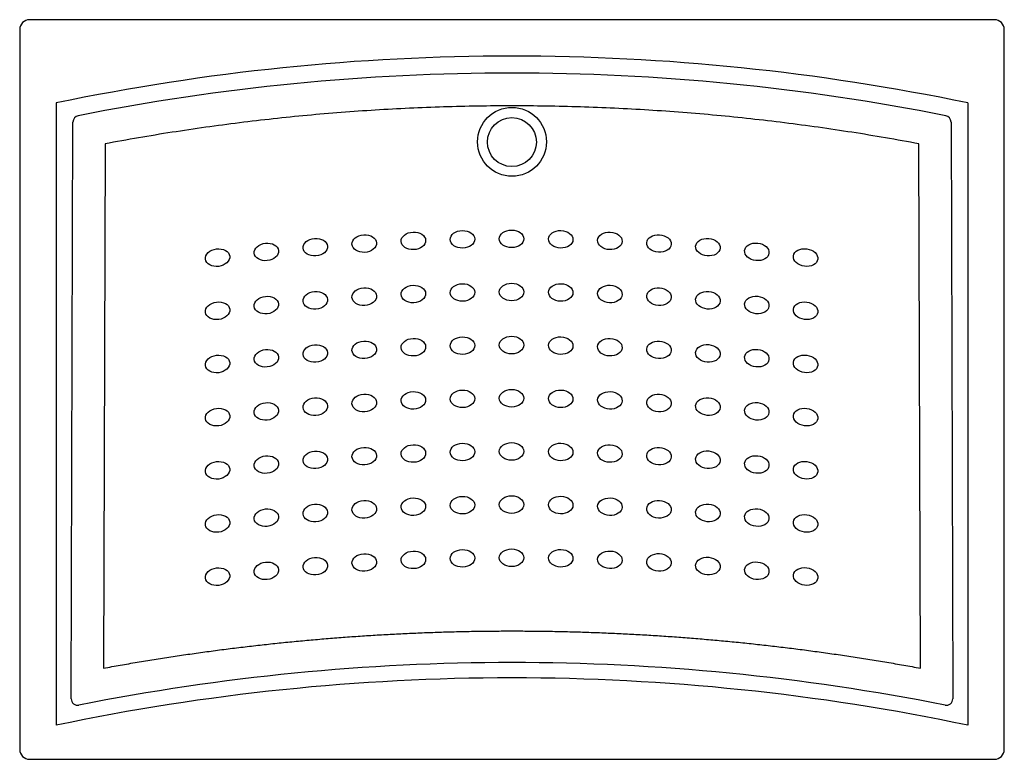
# Model space of a CAD drawing. Header units: millimetres. Extents: x -0.6 to 0.6, y 0 to 0.9.
import ezdxf

# ---------------------------------------------------------------- set-up
doc = ezdxf.new("R2010")
doc.units = ezdxf.units.MM
doc.layers.add('BLOCKS', color=3, linetype='Continuous')

msp = doc.modelspace()

# ---------------------------------------------------------------- linework, layer by layer
at = {"layer": 'BLOCKS'}
for p, q in [((0.59, 0.9042), (-0.59, 0.9042)), ((-0.6021, 0.8921), (-0.6021, 0.0121)), ((0.6021, 0.0121), (0.6021, 0.8921)), ((-0.5576, 0.8024), (-0.5576, 0.0416)), ((0.5576, 0.8024), (0.5576, 0.0416)), ((-0.5391, 0.0739), (-0.5369, 0.779)), ((0.5369, 0.779), (0.5391, 0.0739)), ((-0.4976, 0.7524), (-0.4996, 0.1114)), ((0.4996, 0.1114), (0.4976, 0.7524)), ((-0.59, 0), (0.59, 0))]:
    msp.add_line(p, q, dxfattribs=at)
for centre, radius in [((0, 0.7549), 0.0421), ((-0.0001, 0.7546), 0.0299)]:
    msp.add_circle(centre, radius, dxfattribs=at)
for centre, radius, start, end in [((-0.59, 0.8921), 0.0121, 90, 180), ((0.59, 0.8921), 0.0121, 0, 90), ((0, -1.8806), 2.7403, 90, 101.7403), ((0, -1.8806), 2.7403, 78.2597, 90), ((0, -1.8889), 2.7278, 90, 101.2181), ((0, -1.8889), 2.7278, 78.7819, 90), ((0, -2.6071), 2.7253, 90, 101.2052), ((0, -2.6071), 2.7253, 78.7948, 90), ((0, -2.6156), 2.7151, 90, 101.8507), ((0, -2.6156), 2.7151, 78.1493, 90), ((-0.59, 0.0121), 0.0121, 180, 270), ((0.59, 0.0121), 0.0121, 270, 0)]:
    msp.add_arc(centre, radius, start, end, dxfattribs=at)
for centre, major_axis, ratio, start_param, end_param in [((-0.5291, 0.7791), (-0.00508, -0.00618), 0.974958, 4.037587, 5.387191), ((0.5291, 0.7791), (0.00508, -0.00618), 0.974958, 0.895994, 2.245599), ((-0.5312, 0.0739), (0.00618, -0.00508), 0.963533, 3.847772, 5.577005), ((0.5312, 0.0739), (-0.00618, -0.00508), 0.963533, 0.70618, 2.435413)]:
    msp.add_ellipse(centre, major_axis=major_axis, ratio=ratio, start_param=start_param, end_param=end_param, dxfattribs=at)
for centre, major_axis, ratio in [((-0.1807, 0.6305), (-0.015, -0.0009), 0.714745), ((-0.1206, 0.6338), (-0.015, -0.0006), 0.714745), ((-0.0606, 0.6357), (-0.015, -0.0003), 0.714744), ((-0.0005, 0.6363), (-0.015, 0), 0.714744), ((0.0596, 0.6357), (-0.015, 0.0004), 0.714744), ((0.1197, 0.6338), (-0.015, 0.0007), 0.714745), ((0.1797, 0.6306), (-0.015, 0.001), 0.714745), ((-0.3004, 0.6203), (0.0149, 0.0016), 0.714747), ((-0.2406, 0.6261), (-0.015, -0.0012), 0.714746), ((0.2396, 0.6261), (-0.015, 0.0013), 0.714746), ((0.2994, 0.6204), (-0.0149, 0.0016), 0.714747), ((-0.3601, 0.6133), (0.0149, 0.0019), 0.714748), ((0.3591, 0.6134), (-0.0149, 0.002), 0.714748), ((-0.1206, 0.5688), (0.015, 0.0006), 0.714745), ((-0.0606, 0.5707), (0.015, 0.0003), 0.714744), ((-0.0005, 0.5713), (0.015, 0), 0.714744), ((0.0596, 0.5707), (0.015, -0.0004), 0.714744), ((0.1197, 0.5688), (0.015, -0.0007), 0.714745), ((-0.3004, 0.5553), (0.0149, 0.0016), 0.714747), ((-0.2406, 0.5611), (0.015, 0.0012), 0.714746), ((-0.1807, 0.5656), (0.015, 0.0009), 0.714745), ((0.1797, 0.5656), (0.015, -0.001), 0.714745), ((0.2396, 0.5612), (0.015, -0.0013), 0.714746), ((0.2994, 0.5554), (0.0149, -0.0016), 0.714747), ((-0.3601, 0.5483), (0.0149, 0.0019), 0.714748), ((0.3591, 0.5484), (0.0149, -0.002), 0.714748), ((-0.2406, 0.4961), (0.015, 0.0012), 0.714746), ((-0.1807, 0.5006), (0.015, 0.0009), 0.714745), ((-0.1206, 0.5038), (0.015, 0.0006), 0.714745), ((-0.0606, 0.5057), (0.015, 0.0003), 0.714744), ((-0.0005, 0.5064), (0.015, 0), 0.714744), ((0.0596, 0.5057), (0.015, -0.0004), 0.714744), ((0.1197, 0.5038), (0.015, -0.0007), 0.714745), ((0.1797, 0.5006), (0.015, -0.001), 0.714745), ((0.2396, 0.4962), (0.015, -0.0013), 0.714746), ((-0.3601, 0.4833), (0.0149, 0.0019), 0.714748), ((-0.3004, 0.4903), (-0.0149, -0.0016), 0.714747), ((0.2994, 0.4904), (0.0149, -0.0016), 0.714747), ((0.3591, 0.4834), (0.0149, -0.002), 0.714748), ((-0.1807, 0.4356), (0.015, 0.0009), 0.714745), ((-0.1206, 0.4388), (0.015, 0.0006), 0.714745), ((-0.0606, 0.4407), (0.015, 0.0003), 0.714744), ((-0.0005, 0.4414), (0.015, 0), 0.714744), ((0.0596, 0.4407), (0.015, -0.0004), 0.714744), ((0.1197, 0.4388), (0.015, -0.0007), 0.714745), ((0.1797, 0.4356), (0.015, -0.001), 0.714745), ((-0.3004, 0.4253), (0.0149, 0.0016), 0.714747), ((-0.2406, 0.4311), (0.015, 0.0012), 0.714746), ((0.2396, 0.4312), (0.015, -0.0013), 0.714746), ((0.2994, 0.4254), (0.0149, -0.0016), 0.714747), ((-0.3601, 0.4183), (0.0149, 0.0019), 0.714748), ((0.3591, 0.4184), (0.0149, -0.002), 0.714748), ((-0.0606, 0.3757), (0.015, 0.0003), 0.714744), ((-0.0005, 0.3764), (0.015, 0), 0.714744), ((0.0596, 0.3757), (0.015, -0.0004), 0.714744), ((-0.2406, 0.3661), (0.015, 0.0012), 0.714746), ((-0.1807, 0.3706), (0.015, 0.0009), 0.714745), ((-0.1206, 0.3738), (0.015, 0.0006), 0.714745), ((0.1197, 0.3738), (0.015, -0.0007), 0.714745), ((0.1797, 0.3706), (0.015, -0.001), 0.714745), ((0.2396, 0.3662), (0.015, -0.0013), 0.714746), ((-0.3601, 0.3533), (0.0149, 0.0019), 0.714748), ((-0.3004, 0.3603), (0.0149, 0.0016), 0.714747), ((0.2994, 0.3604), (0.0149, -0.0016), 0.714747), ((0.3591, 0.3534), (0.0149, -0.002), 0.714748), ((-0.1807, 0.3056), (0.015, 0.0009), 0.714745), ((-0.1206, 0.3088), (0.015, 0.0006), 0.714745), ((-0.0606, 0.3107), (0.015, 0.0003), 0.714744), ((-0.0005, 0.3114), (0.015, 0), 0.714744), ((0.0596, 0.3108), (0.015, -0.0004), 0.714744), ((0.1197, 0.3088), (0.015, -0.0007), 0.714745), ((0.1797, 0.3057), (0.015, -0.001), 0.714745), ((-0.3004, 0.2954), (0.0149, 0.0016), 0.714747), ((-0.2406, 0.3011), (0.015, 0.0012), 0.714746), ((0.2396, 0.3012), (0.015, -0.0013), 0.714746), ((0.2994, 0.2955), (0.0149, -0.0016), 0.714747), ((-0.3601, 0.2883), (0.0149, 0.0019), 0.714748), ((0.3591, 0.2884), (0.0149, -0.002), 0.714748), ((-0.1206, 0.2438), (0.015, 0.0006), 0.714745), ((-0.0606, 0.2457), (0.015, 0.0003), 0.714744), ((-0.0005, 0.2464), (0.015, 0), 0.714744), ((0.0596, 0.2458), (0.015, -0.0004), 0.714744), ((0.1197, 0.2439), (0.015, -0.0007), 0.714745), ((-0.3004, 0.2304), (0.0149, 0.0016), 0.714747), ((-0.2406, 0.2361), (0.015, 0.0012), 0.714746), ((-0.1807, 0.2406), (0.015, 0.0009), 0.714745), ((0.1797, 0.2407), (0.015, -0.001), 0.714745), ((0.2396, 0.2362), (0.015, -0.0013), 0.714746), ((0.2994, 0.2305), (0.0149, -0.0016), 0.714747), ((-0.3601, 0.2233), (0.0149, 0.0019), 0.714748), ((0.3591, 0.2235), (0.0149, -0.002), 0.714748)]:
    msp.add_ellipse(centre, major_axis=major_axis, ratio=ratio, dxfattribs=at)
for points, weights in [([(0.4976, 0.7524), (0.1678, 0.8145), (-0.1678, 0.8145), (-0.4976, 0.7524)], [1, 0.988480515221, 0.988480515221, 1]), ([(-0.4996, 0.1114), (-0.3347, 0.1417), (-0.1677, 0.1569), (0, 0.1569)], [1, 0.997250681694, 0.997250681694, 1]), ([(0, 0.1569), (0.1677, 0.1569), (0.3347, 0.1417), (0.4996, 0.1114)], [1, 0.997250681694, 0.997250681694, 1])]:
    msp.add_rational_spline(points, weights, degree=3, dxfattribs=at)

doc.saveas('drawing.dxf')
